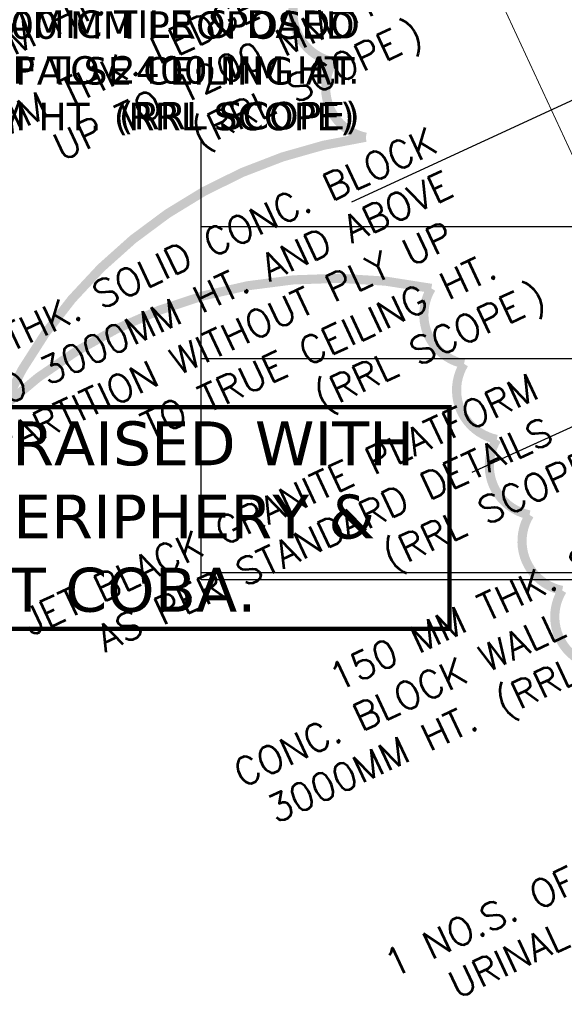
# Model space of a CAD drawing. Header units: millimetres. Extents: x 52937 to 262245, y 6619 to 63681.
# Tile 4 of 56: x 59917 to 62892, y 33579 to 38962. Entities that reach past the tile are written whole.
import ezdxf

# ---------------------------------------------------------------- set-up
doc = ezdxf.new("R2010")
doc.units = ezdxf.units.MM
doc.layers.add('ARROWS', color=6, linetype='Continuous')
doc.layers.add('RAISED-FLOOR-AREA', color=8, linetype='Continuous')
doc.layers.add('HATCH', color=8, linetype='Continuous', lineweight=5)
doc.layers.add('TEXT', color=8, linetype='Continuous', lineweight=5)
doc.styles.add('ARIAL', font='romans.shx', dxfattribs={"width": 0.8})
doc.styles.get("Standard").update_dxf_attribs({"font": 'arial.ttf'})
doc.styles.add('VERDANA', font='verdana.ttf')
doc.dimstyles.new('Nilesh', dxfattribs={"dimtxt": 150, "dimasz": 100, "dimexe": 50, "dimexo": 50, "dimgap": 10, "dimtad": 0, "dimdec": 0, "dimrnd": 5, "dimzin": 0, "dimdsep": 46, "dimtxsty": 'Standard', "dimblk": 'ARCHTICK', "dimcen": 0.09, "dimclrd": 5, "dimclre": 8, "dimclrt": 7, "dimadec": 0, "dimazin": 0, "dimtfac": 1, "dimtdec": 0, "dimtofl": 0, "dimtmove": 1, "dimatfit": 3, "dimfxl": 0.18, "dimtolj": 1, "dimtzin": 0, "dimarcsym": 0})

# ---------------------------------------------------------------- blocks, each defined once
blk = doc.blocks.new('_ArchTick')
at = {"color": 0, "linetype": 'ByBlock', "const_width": 0.15}
blk.add_lwpolyline([(-0.5, -0.5), (0.5, 0.5)], dxfattribs=at)

msp = doc.modelspace()

# ---------------------------------------------------------------- hatches: boundary and pattern name
at = {"layer": 'HATCH', "linetype": 'Continuous'}
h = msp.add_hatch(dxfattribs=at)
h.set_pattern_fill('ANSI31', color=8, scale=300, style=0)
h.set_pattern_definition([(45, (-10519421.813, -1781447.46), (-26.5165043, 26.5165043), [])])
edge = h.paths.add_edge_path()
edge.add_line((62073, 41914.4), (63366.8, 42516.2))
edge.add_line((63366.8, 42516.2), (63448.6, 42340.4))
edge.add_line((63448.6, 42340.4), (64749, 42340.2))
edge.add_line((64749, 42340.2), (64749, 41046.4))
edge.add_line((64749, 41046.4), (63142.4, 41029.2))
edge.add_line((63142.4, 41029.2), (62596.5, 40777.7))
edge.add_line((62596.5, 40777.7), (62073, 41914.4))
edge.add_line((64800.2, 36009), (66162, 36638.3))
edge.add_line((66162, 36638.3), (65198.4, 38724.1))
edge.add_line((65198.4, 38724.1), (66299.4, 39235.8))
edge.add_line((66299.4, 39235.8), (66448.7, 39235.8))
edge.add_line((66448.7, 39235.8), (66448.9, 39964.8))
edge.add_line((66448.9, 39964.8), (68018.6, 39964.8))
edge.add_line((68018.6, 39964.8), (68018.6, 35365.1))
edge.add_line((68018.6, 35365.1), (66448.6, 35365))
edge.add_line((66448.6, 35365), (66448.6, 36014.8))
edge.add_line((66448.6, 36014.8), (66148.6, 36014.8))
edge.add_line((66148.6, 36014.8), (66148.7, 35365.1))
edge.add_line((66148.7, 35365.1), (65097.8, 35365))
edge.add_line((65097.8, 35365), (64800.2, 36009))

# ---------------------------------------------------------------- linework, layer by layer
at = {"layer": 'ARROWS'}
for points in [[(64034.5, 38637.5), (63886, 38959.4), (61730.1, 37964.5)], [(67595.4, 38534.8), (67595.4, 38853.9), (62386.1, 36485.8)]]:
    msp.add_lwpolyline(points, dxfattribs=at)
at = {"layer": 'HATCH', "ltscale": 2000}
msp.add_line((60488.7, 43515.2), (69781.2, 23406.9), dxfattribs=at)
at = {"layer": 'RAISED-FLOOR-AREA', "color": 8, "const_width": 50}
msp.add_lwpolyline([(63552.7, 34749.1, -1.03199), (63238.1, 35015.4, -0.520567), (63059.3, 35428.4, -0.520567), (62880.5, 35841.3, -0.520567), (62701.7, 36254.3, -0.520567), (62522.9, 36667.2, -0.520567), (62344.1, 37080.2, -0.520567), (62165.3, 37493.1, 0.24179), (59823.8, 36843.3, -0.254161), (61807.7, 38319.1, -0.520567), (61628.9, 38732, -0.520567), (61450.1, 39145, -0.520567), (61271.3, 39557.9, -0.520567), (61092.6, 39970.9, -0.520567), (60913.8, 40383.8, -0.520567), (60735, 40796.8, -0.520567), (60556.2, 41209.7, -0.520567), (60377.4, 41622.7, 0.171839), (57985.5, 40488.8, -0.229126), (60019.8, 42448.6, -0.520567), (59841, 42861.6, -0.520567)], format="xyb", dxfattribs=at)
at = {"layer": 'RAISED-FLOOR-AREA', "color": 8, "const_width": 24}
msp.add_lwpolyline([(57372.8, 36843.3), (62265.1, 36843.3), (62265.1, 35631), (57372.8, 35631)], close=True, dxfattribs=at)

# ---------------------------------------------------------------- texts
at = {"layer": 'TEXT', "style": 'ARIAL'}
for s, p in [('CONC. BLOCK WALL UP TO', (59091.2, 38676.2)), ('150 MM THK. LEDGE WALL', (59365.6, 38100.4)), (' HT.', (61642.8, 38889.9)), ('3000MM HT. ', (59275.8, 38479.3)), ('UP TO 1200 MM', (60144.8, 38186.6)), (')', (62049.5, 38797.3)), ('RRL SCOPE', (60984.5, 38297.2)), ('(', (60899.7, 38257.4)), ('150 MM THK. SOLID CONC. BLOCK', (59051.8, 36761.2)), ('WALL UP TO 3000MM HT. AND ABOVE', (58876.8, 36399.4)), ('GYPSUM PARTITION WITHOUT PLY UP', (58978.7, 36167.6)), ('TO TRUE CEILING HT.', (60626.6, 36661.7)), (')', (62720.6, 37361.2)), ('RRL SCOPE', (61655.5, 36861.2)), ('JET BLACK GRANITE PLATFORM', (59976, 35589.8)), ('(', (61570.7, 36821.3)), ('AS PER STANDARD DETAILS', (60381.9, 35501.2)), ('RRL SCOPE', (62030.1, 35991.4)), ('150 MM THK. SOLID', (61651.1, 35285.7)), ('(', (61945.3, 35951.6)), ('CONC. BLOCK WALL UP TO', (61131.4, 34762.1)), ('RRL SCOPE', (62645.2, 35189.2)), ('(', (62560.4, 35149.4)), ('3000MM HT. ', (61316.1, 34565.1)), ('1 NO.S. OF VERTICAL', (61953.7, 33721)), ('URINAL PARTITION', (62304.6, 33606.1))]:
    msp.add_text(s, height=150, rotation=25.1507, dxfattribs=at).set_placement(p)
at = {"layer": 'TEXT', "color": 8}
for s, insert, char_height, width, attachment_point, style in [('\\pxqr;{\\C0;PROPOSED 300X300 \\PCERAMIC TILE & DADO UP TO 2400 MM HT.\\P(\\C1;RRL SCOPE\\C0;)  }', (60574, 39262.5), 150, 2401.903, 2, 'VERDANA'), ('\\pxqr;{\\C0;600 X 600 MM PROPOSED GRID FALSE CEILING AT 2400MM HT. (\\C1;RRL SCOPE\\C0;) }', (60281, 39007.5), 150, 2931.429, 2, 'VERDANA'), ('\\pxqc;{\\fVerdana|b0|i0|c0|p34;\\W1;FLOOR TO BE RAISED WITH BRICKS ON PERIPHERY & BRICKBAT COBA.}', (56931.5, 35720.7), 240, 5757.381, 7, 'ARIAL')]:
    msp.add_mtext(s, dxfattribs=dict(at, insert=insert, char_height=char_height, width=width, attachment_point=attachment_point, style=style))

# ---------------------------------------------------------------- leaders
at = {"layer": 'ARROWS', "color": 8, "linetype": 'Continuous'}
for points in [[(64459.5, 37830.1), (60907.7, 37830.1), (60907.7, 38303.4)], [(65394.2, 37106.8), (60907.7, 37106.8), (60907.7, 38303.4)], [(64459.5, 37830.1), (60907.7, 37830.1), (60907.7, 38258.9)], [(65023, 37106.8), (60907.7, 37106.8), (60907.7, 38258.9)], [(65700.7, 35937.3), (60907.7, 35937.3), (60907.7, 37133.9)], [(65644.9, 35899.8), (60907.7, 35899.8), (60907.7, 37106.8)]]:
    msp.add_leader(points, dimstyle='Nilesh', override={"dimtxt": 175, "dimasz": 200, "dimfxl": 0.5, "dimarcsym": 1}, dxfattribs=at)

doc.saveas('drawing.dxf')
